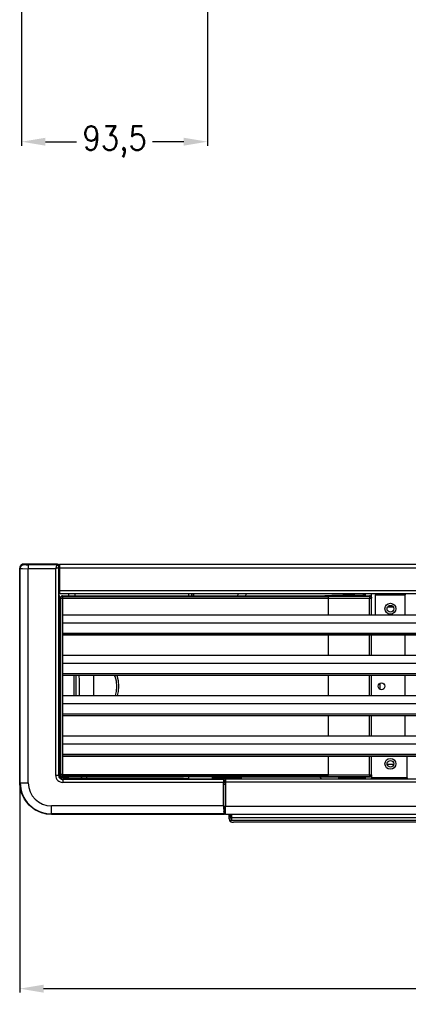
# Model space of a CAD drawing. Header units: inches. Extents: x -626 to 4489, y 2807 to 4201.
# Tile 1 of 52: x -299 to -103, y 2807 to 3303. Entities that reach past the tile are written whole.
import ezdxf

# ---------------------------------------------------------------- set-up
doc = ezdxf.new("R2010")
doc.units = ezdxf.units.IN
doc.layers.add('1', color=7, linetype='Continuous')
doc.styles.add('CONVERTER_11', font='txt.shx', dxfattribs={"width": 0.9})
doc.dimstyles.new('ME10_DIM_48', dxfattribs={"dimtxt": 12, "dimasz": 12, "dimexe": 2, "dimexo": 1.5, "dimgap": 2, "dimtad": 1, "dimdsep": 46, "dimtxsty": 'CONVERTER_11', "dimsah": 1, "dimcen": 0.09, "dimclrd": 2, "dimclre": 2, "dimclrt": 2, "dimadec": 0, "dimazin": 0, "dimtfac": 1, "dimtdec": 4, "dimtofl": 0, "dimtmove": 0, "dimatfit": 0, "dimfxl": 1, "dimtolj": 1, "dimtzin": 0, "dimarcsym": 0})
doc.dimstyles.new('ME10_DIM_62', dxfattribs={"dimtxt": 12, "dimasz": 12, "dimexe": 2, "dimexo": 1.5, "dimgap": 2, "dimtad": 1, "dimdsep": 46, "dimtxsty": 'CONVERTER_11', "dimsah": 1, "dimcen": 0.09, "dimclrd": 2, "dimclre": 2, "dimclrt": 2, "dimadec": 0, "dimazin": 0, "dimtfac": 1, "dimtdec": 4, "dimtofl": 0, "dimtmove": 0, "dimatfit": 0, "dimfxl": 1, "dimtolj": 1, "dimtzin": 0, "dimarcsym": 0})

# ---------------------------------------------------------------- blocks, each defined once
blk = doc.blocks.new('*D115')
at = {"layer": '1', "color": 3, "lineweight": -2, "transparency": 16777216}
for p, q in [((-298.9, 2917.41), (-298.9, 2813.35)), ((798.05, 2917.41), (798.05, 2813.35)), ((-286.9, 2815.35), (243.97, 2815.35)), ((786.05, 2815.35), (255.17, 2815.35))]:
    blk.add_line(p, q, dxfattribs=at)
at = {"layer": '1', "color": 3, "transparency": 16777216}
for points in [[(-286.9, 2817.35), (-286.9, 2813.35), (-298.9, 2815.35)], [(786.05, 2817.35), (786.05, 2813.35), (798.05, 2815.35)]]:
    blk.add_solid(points, dxfattribs=at)
at = {"layer": 'Defpoints', "color": 0, "transparency": 16777216}
for p in [(-298.9, 2918.91), (798.05, 2918.91), (-298.9, 2815.35)]:
    blk.add_point(p, dxfattribs=at)
at = {"layer": '1', "color": 3, "transparency": 16777216, "insert": (249.57, 2815.35), "char_height": 12, "attachment_point": 5, "rotation": 0.0001, "style": 'CONVERTER_11'}
blk.add_mtext('\\A1;A', dxfattribs=at)
blk = doc.blocks.new('*D129')
at = {"layer": '1', "color": 3, "lineweight": -2, "transparency": 16777216}
for p, q in [((-204.4, 3492.73), (-204.4, 3239.29)), ((-297.93, 3397.17), (-297.93, 3239.29)), ((-285.93, 3241.29), (-270.26, 3241.29)), ((-216.4, 3241.29), (-232.06, 3241.29))]:
    blk.add_line(p, q, dxfattribs=at)
at = {"layer": '1', "color": 3, "transparency": 16777216}
for points in [[(-285.93, 3243.29), (-285.93, 3239.29), (-297.93, 3241.29)], [(-216.4, 3243.29), (-216.4, 3239.29), (-204.4, 3241.29)]]:
    blk.add_solid(points, dxfattribs=at)
at = {"layer": 'Defpoints', "color": 0, "transparency": 16777216}
for p in [(-204.4, 3494.23), (-297.93, 3398.67), (-204.4, 3241.29)]:
    blk.add_point(p, dxfattribs=at)
at = {"layer": '1', "color": 3, "transparency": 16777216, "insert": (-251.16, 3241.29), "char_height": 12, "attachment_point": 5, "rotation": 0.0001, "style": 'CONVERTER_11'}
blk.add_mtext('\\A1;93,5', dxfattribs=at)

msp = doc.modelspace()

# ---------------------------------------------------------------- linework, layer by layer
at = {"color": 7, "linetype": 'Continuous'}
for p, q in [((-298.827, 3027.44), (-298.904, 3026.89)), ((-298.904, 2918.911), (-298.904, 3026.89)), ((-298.578, 3027.984), (-298.827, 3027.44)), ((-298.318, 3028.304), (-298.578, 3027.984)), ((-297.998, 3028.563), (-298.318, 3028.304)), ((-297.454, 3028.812), (-297.998, 3028.563)), ((-296.904, 3028.89), (-297.454, 3028.812)), ((-279.932, 3028.89), (-296.904, 3028.89)), ((-287.027, 3028.911), (-287.027, 3028.89)), ((-286.227, 3028.911), (-287.027, 3028.911)), ((-286.227, 3028.911), (-286.227, 3028.89)), ((-279.95, 3028.89), (-279.932, 3028.89)), ((-279.932, 3028.89), (-279.61, 3028.838)), ((-279.61, 3028.838), (-279.294, 3028.666)), ((-279.294, 3028.666), (-279.155, 3028.528)), ((-279.279, 3026.969), (-279.284, 3026.262)), ((-279.284, 3026.262), (-279.284, 3016.549)), ((-279.274, 3027.186), (-279.279, 3026.969)), ((-279.267, 3027.262), (-279.274, 3027.186)), ((-279.267, 3027.262), (-278.927, 3027.597)), ((-279.155, 3028.528), (-279.066, 3028.401)), ((-279.066, 3028.401), (-278.968, 3028.171)), ((-278.968, 3028.171), (-278.941, 3028.041)), ((-278.941, 3028.041), (-278.932, 3027.901)), ((-278.932, 3027.89), (-278.927, 3027.597)), ((-278.927, 3028.911), (778.073, 3028.911)), ((-278.927, 3028.911), (-278.927, 3026.911)), ((-278.927, 3026.911), (-278.927, 3015.411)), ((-279.284, 3016.549), (-279.279, 3015.842)), ((-279.279, 3015.842), (-279.274, 3015.625)), ((-279.274, 3015.625), (-279.267, 3015.549)), ((-279.267, 3015.549), (-279.159, 3015.441)), ((-279.159, 3013.411), (-279.159, 3015.441)), ((-278.927, 3015.441), (-279.159, 3015.441)), ((-279.159, 3014.911), (-278.927, 3014.911)), ((-278.927, 3013.911), (-279.159, 3013.911)), ((-279.159, 3013.411), (-278.932, 3012.73)), ((-278.932, 2922.905), (-278.932, 3012.73)), ((-278.927, 3015.411), (-278.927, 3013.911)), ((778.073, 3013.911), (-278.927, 3013.911)), ((-278.344, 3012.248), (-278.427, 3011.828)), ((-278.344, 3012.248), (-278.427, 3011.828)), ((-278.427, 3011.828), (-278.427, 2922.923)), ((-278.427, 3011.828), (-278.427, 2922.923)), ((-278.105, 3012.605), (-278.344, 3012.248)), ((-278.105, 3012.605), (-278.344, 3012.248)), ((-277.749, 3012.844), (-278.105, 3012.605)), ((-277.749, 3012.844), (-278.105, 3012.605)), ((-277.328, 3012.927), (-277.749, 3012.844)), ((-277.328, 3012.927), (-277.749, 3012.844)), ((-277.328, 3012.927), (-216.47, 3012.927)), ((-277.328, 3012.927), (-216.47, 3012.927)), ((-274.227, 3012.927), (-274.227, 3013.911)), ((-271.227, 3013.911), (-271.227, 3012.927)), ((-216.409, 3012.805), (-216.47, 3012.927)), ((-216.409, 3012.805), (-216.47, 3012.927)), ((-199.444, 3012.805), (-216.409, 3012.805)), ((-199.444, 3012.805), (-216.409, 3012.805)), ((-213.919, 3013.91), (-213.921, 3012.805)), ((-212.419, 3013.91), (-212.421, 3012.805)), ((-199.444, 3012.805), (-199.383, 3012.927)), ((-199.444, 3012.805), (-199.383, 3012.927)), ((-199.383, 3012.927), (-145.373, 3012.927)), ((-199.383, 3012.927), (-145.373, 3012.927)), ((-141.948, 3013.099), (-145.373, 3012.927)), ((-145.373, 3012.927), (-122.927, 3012.927)), ((-136.432, 3013.228), (-141.948, 3013.099)), ((-135.358, 3013.242), (-136.432, 3013.228)), ((-134.655, 3013.309), (-135.358, 3013.242)), ((-134.939, 3013.389), (-134.939, 3013.911)), ((-130.585, 3013.351), (-134.939, 3013.389)), ((-134.584, 3013.316), (-134.655, 3013.309)), ((-133.609, 3013.367), (-134.584, 3013.316)), ((-133.268, 3013.375), (-133.609, 3013.367)), ((-132.727, 3013.256), (-132.727, 3013.37)), ((-132.727, 3013.256), (-132.552, 3013.225)), ((-132.552, 3013.225), (-132.053, 3013.199)), ((-132.053, 3013.199), (-131.307, 3013.182)), ((-131.307, 3013.182), (-130.427, 3013.175)), ((-130.585, 3013.351), (-124.941, 3013.302)), ((-130.427, 3013.175), (-129.547, 3013.182)), ((-129.547, 3013.182), (-128.8, 3013.199)), ((-128.8, 3013.199), (-128.302, 3013.225)), ((-128.302, 3013.225), (-128.127, 3013.256)), ((-128.127, 3013.33), (-128.127, 3013.256)), ((-126.198, 3013.309), (-126.243, 3013.313)), ((-124.941, 3013.189), (-126.198, 3013.309)), ((-124.941, 3012.927), (-124.941, 3013.911)), ((-122.003, 3012.17), (-121.927, 3011.787)), ((-121.927, 3011.927), (-121.927, 3013.911)), ((-121.927, 3011.787), (-121.927, 3011.927)), ((-121.927, 3003.357), (-121.927, 3011.787)), ((-119.927, 3013.911), (-119.927, 3013.411)), ((-119.927, 3003.357), (-119.927, 3013.411)), ((-104.927, 3013.911), (-104.927, 3013.411)), ((-104.927, 3003.357), (-104.927, 3013.411)), ((-113.773, 3007.398), (-111.081, 3007.398)), ((-277.427, 3003.357), (-277.427, 2999.357)), ((-277.427, 3003.357), (776.573, 3003.357)), ((-277.427, 2999.357), (-277.427, 2994.146)), ((-277.427, 2994.146), (-277.427, 2993.238)), ((-277.427, 2993.238), (-277.427, 2993.21)), ((776.573, 2993.21), (-277.427, 2993.21)), ((-121.927, 2983.057), (-121.927, 2993.21)), ((-277.427, 2983.057), (-277.427, 2979.057)), ((-277.427, 2983.057), (622.591, 2983.057)), ((-277.427, 2979.057), (-277.427, 2973.846)), ((-277.427, 2973.846), (-277.427, 2972.938)), ((-277.427, 2972.938), (-277.427, 2972.91)), ((776.573, 2972.91), (-277.427, 2972.91)), ((-270.626, 2972.91), (-270.626, 2967.376)), ((-270.626, 2972.91), (-270.626, 2967.376)), ((-268.94, 2972.837), (-268.944, 2972.91)), ((-268.94, 2972.837), (-268.944, 2972.91)), ((-268.876, 2970.533), (-268.94, 2972.837)), ((-268.876, 2970.533), (-268.94, 2972.837)), ((-121.927, 2962.757), (-121.927, 2972.91)), ((-270.626, 2967.376), (-270.626, 2962.757)), ((-270.626, 2967.376), (-270.626, 2962.757)), ((-268.847, 2968.094), (-268.876, 2970.533)), ((-268.847, 2968.094), (-268.876, 2970.533)), ((-268.855, 2965.625), (-268.847, 2968.094)), ((-268.855, 2965.625), (-268.847, 2968.094)), ((-277.427, 2962.757), (-277.427, 2958.757)), ((-277.427, 2962.757), (622.591, 2962.757)), ((-268.916, 2962.757), (-268.899, 2963.23)), ((-268.916, 2962.757), (-268.899, 2963.23)), ((-268.899, 2963.23), (-268.855, 2965.625)), ((-268.899, 2963.23), (-268.855, 2965.625)), ((-277.427, 2958.757), (-277.427, 2953.546)), ((-277.427, 2953.546), (-277.427, 2952.638)), ((-277.427, 2952.638), (-277.427, 2952.61)), ((776.573, 2952.61), (-277.427, 2952.61)), ((-121.927, 2942.457), (-121.927, 2952.61)), ((-277.427, 2942.457), (-277.427, 2938.457)), ((-277.427, 2942.457), (622.591, 2942.457)), ((-277.427, 2938.457), (-277.427, 2933.246)), ((-277.427, 2933.246), (-277.427, 2932.338)), ((-277.427, 2932.338), (-277.427, 2932.31)), ((776.573, 2932.31), (-277.427, 2932.31)), ((-121.927, 2922.964), (-121.927, 2932.31)), ((-103.927, 2921.411), (-103.927, 2932.31)), ((-114.02, 2928.15), (-114.077, 2928.662)), ((-114.02, 2928.15), (-114.048, 2928.015)), ((-110.779, 2928.15), (-114.02, 2928.15)), ((-278.527, 2921.711), (-274.227, 2921.711)), ((-278.344, 2922.503), (-278.427, 2922.923)), ((-278.344, 2922.503), (-278.427, 2922.923)), ((-278.105, 2922.146), (-278.344, 2922.503)), ((-278.105, 2922.146), (-278.344, 2922.503)), ((-277.749, 2921.908), (-278.105, 2922.146)), ((-277.749, 2921.908), (-278.105, 2922.146)), ((-277.328, 2921.824), (-277.749, 2921.908)), ((-277.328, 2921.824), (-277.749, 2921.908)), ((-277.328, 2921.824), (-216.47, 2921.824)), ((-277.328, 2921.824), (-216.47, 2921.824)), ((-274.227, 2921.711), (-274.227, 2921.824)), ((-267.548, 2921.824), (-268.105, 2920.99)), ((-265.17, 2921.824), (-265.227, 2921.54)), ((-216.409, 2921.946), (-216.47, 2921.824)), ((-216.409, 2921.946), (-216.47, 2921.824)), ((-199.444, 2921.946), (-216.409, 2921.946)), ((-199.444, 2921.946), (-216.409, 2921.946)), ((-213.927, 2921.946), (-213.927, 2920.911)), ((-201.927, 2920.906), (-201.927, 2921.946)), ((-199.444, 2921.946), (-199.383, 2921.824)), ((-199.444, 2921.946), (-199.383, 2921.824)), ((-199.383, 2921.824), (-145.373, 2921.824)), ((-199.383, 2921.824), (-145.373, 2921.824)), ((-187.427, 2921.824), (-187.427, 2921.411)), ((-148.137, 2921.824), (-147.224, 2920.911)), ((-145.373, 2921.824), (-122.927, 2921.824)), ((-141.948, 2921.652), (-145.373, 2921.824)), ((-136.432, 2921.523), (-141.948, 2921.652)), ((-132.053, 2921.553), (-131.307, 2921.57)), ((-131.307, 2921.57), (-130.427, 2921.576)), ((-130.427, 2921.576), (-129.547, 2921.57)), ((-129.547, 2921.57), (-128.8, 2921.553)), ((-124.941, 2920.911), (-124.941, 2921.824)), ((-122.003, 2922.582), (-121.927, 2922.964)), ((-121.927, 2922.825), (-121.927, 2922.964)), ((-121.927, 2922.825), (-121.927, 2921.411)), ((-298.708, 2916.414), (-298.904, 2918.911)), ((-213.927, 2920.911), (-276.988, 2920.911)), ((-276.932, 2920.905), (-201.927, 2920.906)), ((-268.105, 2920.99), (-268.223, 2920.911)), ((-265.227, 2921.54), (-265.227, 2920.911)), ((-201.927, 2921.411), (-200.927, 2921.411)), ((-201.927, 2920.769), (-201.927, 2920.906)), ((-196.169, 2920.669), (-201.927, 2920.769)), ((-200.927, 2921.411), (-200.927, 2920.911)), ((-200.927, 2920.752), (-200.927, 2920.911)), ((-200.927, 2920.911), (-195.427, 2920.911)), ((-196.311, 2907.226), (-196.311, 2919.053)), ((-196.285, 2920.553), (-196.169, 2920.669)), ((-196.285, 2907.028), (-196.285, 2918.268)), ((-196.267, 2919.268), (-196.169, 2919.361)), ((-196.169, 2919.361), (-196.169, 2920.669)), ((-195.427, 2919.911), (-196.169, 2919.911)), ((-196.169, 2919.361), (-195.427, 2919.36)), ((-195.427, 2920.911), (694.573, 2920.911)), ((-195.427, 2920.911), (-195.427, 2919.411)), ((-195.427, 2919.411), (-195.427, 2906.911)), ((-187.427, 2921.411), (-187.427, 2920.911)), ((-134.112, 2921.411), (-138.427, 2921.411)), ((-138.427, 2921.109), (-138.427, 2921.411)), ((-138.427, 2921.109), (-138.427, 2920.911)), ((-135.358, 2921.509), (-136.432, 2921.523)), ((-134.655, 2921.442), (-135.358, 2921.509)), ((-134.938, 2921.362), (-130.585, 2921.4)), ((-134.934, 2920.911), (-134.938, 2921.362)), ((-134.584, 2921.436), (-134.655, 2921.442)), ((-133.609, 2921.385), (-134.584, 2921.436)), ((-133.268, 2921.377), (-133.609, 2921.385)), ((-132.727, 2921.496), (-132.552, 2921.526)), ((-132.727, 2921.496), (-132.727, 2921.381)), ((-132.552, 2921.526), (-132.053, 2921.553)), ((-130.585, 2921.4), (-124.941, 2921.449)), ((-128.8, 2921.553), (-128.302, 2921.526)), ((-128.302, 2921.526), (-128.127, 2921.496)), ((-128.127, 2921.422), (-128.127, 2921.496)), ((-126.198, 2921.442), (-126.243, 2921.438)), ((-124.941, 2921.563), (-126.198, 2921.442)), ((-121.927, 2920.911), (-121.927, 2921.411)), ((-103.927, 2921.411), (-103.927, 2920.911)), ((-298.125, 2913.982), (-298.708, 2916.414)), ((-296.55, 2910.564), (-298.125, 2913.982)), ((-294.22, 2907.609), (-296.55, 2910.564)), ((-291.27, 2905.285), (-294.22, 2907.609)), ((-195.427, 2902.911), (-195.427, 2906.911)), ((-287.862, 2903.715), (-291.27, 2905.285)), ((-285.42, 2903.13), (-287.862, 2903.715)), ((-282.927, 2902.934), (-285.42, 2903.13)), ((-195.95, 2902.934), (-282.927, 2902.934)), ((-196.174, 2904.461), (-196.242, 2904.529)), ((-196.242, 2903.226), (-195.95, 2902.934)), ((-196.174, 2904.461), (-195.427, 2904.461)), ((-195.945, 2902.973), (-195.95, 2902.934)), ((-195.94, 2903.096), (-195.945, 2902.973)), ((-195.935, 2903.373), (-195.94, 2903.096)), ((-195.932, 2903.934), (-195.935, 2903.373)), ((-195.932, 2904.461), (-195.932, 2903.934)), ((-195.875, 2904.101), (-195.932, 2904.064)), ((-195.554, 2904.461), (-195.568, 2904.436)), ((694.573, 2902.911), (-195.427, 2902.911)), ((-193.727, 2902.911), (-193.727, 2901.361)), ((-192.927, 2901.361), (-192.927, 2902.911)), ((-192.331, 2902.911), (-192.331, 2901.361)), ((-193.427, 2900.531), (-193.427, 2900.077)), ((-192.331, 2901.561), (-192.927, 2901.561)), ((-192.331, 2900.861), (-192.427, 2900.861)), ((-192.427, 2900.061), (-192.331, 2900.061)), ((-192.331, 2901.361), (-192.331, 2900.061)), ((-192.331, 2900.061), (691.477, 2900.061)), ((690.573, 2899.024), (-191.427, 2899.024))]:
    msp.add_line(p, q, dxfattribs=at)
at = {"color": 9, "linetype": 'Continuous'}
for p, q in [((-298.904, 3026.89), (-298.714, 3026.7)), ((-298.714, 3026.7), (-298.611, 3026.598)), ((-298.611, 3026.598), (-298.534, 3027.148)), ((-298.611, 2918.911), (-298.611, 3026.598)), ((-298.611, 3026.598), (-298.424, 3026.588)), ((-298.534, 3027.148), (-298.285, 3027.692)), ((-298.424, 3026.588), (-297.415, 3026.573)), ((-298.285, 3027.692), (-298.026, 3028.011)), ((-298.026, 3028.011), (-297.706, 3028.271)), ((-297.706, 3028.271), (-297.162, 3028.52)), ((-297.415, 3026.573), (-294.612, 3026.563)), ((-297.162, 3028.52), (-296.612, 3028.597)), ((-279.95, 3028.89), (-296.904, 3028.89)), ((-296.904, 3028.89), (-296.714, 3028.7)), ((-296.714, 3028.7), (-296.612, 3028.597)), ((-296.612, 3028.597), (-296.518, 3028.587)), ((-296.518, 3028.587), (-296.263, 3028.578)), ((-296.263, 3028.578), (-295.712, 3028.569)), ((-295.712, 3028.569), (-294.612, 3028.563)), ((-280.277, 3028.563), (-294.612, 3028.563)), ((-294.612, 3028.563), (-294.612, 3026.563)), ((-294.612, 2918.911), (-294.612, 3026.563)), ((-280.785, 3026.563), (-294.612, 3026.563)), ((-280.785, 3026.563), (-280.605, 3027.077)), ((-280.785, 3026.563), (-280.376, 3026.757)), ((-280.785, 2922.552), (-280.785, 3026.563)), ((-280.605, 3027.077), (-280.446, 3027.557)), ((-280.446, 3027.557), (-280.285, 3028.285)), ((-280.376, 3026.757), (-279.994, 3026.943)), ((-280.281, 3028.488), (-280.285, 3028.285)), ((-280.285, 3028.285), (-280.011, 3028.25)), ((-280.277, 3028.563), (-280.281, 3028.488)), ((-280.064, 3028.775), (-280.277, 3028.563)), ((-280.001, 3028.524), (-280.277, 3028.563)), ((-279.95, 3028.89), (-280.064, 3028.775)), ((-280.011, 3028.25), (-279.74, 3028.142)), ((-279.729, 3028.4), (-280.001, 3028.524)), ((-279.994, 3026.943), (-279.769, 3027.06)), ((-279.769, 3027.06), (-279.575, 3027.169)), ((-279.74, 3028.142), (-279.581, 3028.03)), ((-279.57, 3028.27), (-279.729, 3028.4)), ((-279.581, 3028.03), (-279.451, 3027.893)), ((-279.575, 3027.169), (-279.367, 3027.312)), ((-279.44, 3028.11), (-279.57, 3028.27)), ((-279.451, 3027.893), (-279.326, 3027.66)), ((-279.315, 3027.838), (-279.44, 3028.11)), ((-279.367, 3027.312), (-279.285, 3027.424)), ((-279.326, 3027.66), (-279.285, 3027.424)), ((-279.276, 3027.563), (-279.315, 3027.838)), ((-279.281, 3027.525), (-279.285, 3027.424)), ((-279.285, 2922.552), (-279.285, 3027.424)), ((-278.927, 3026.262), (-279.284, 3026.262)), ((-279.276, 3027.563), (-279.281, 3027.525)), ((-279.156, 3027.683), (-279.276, 3027.563)), ((-278.927, 3027.262), (-279.267, 3027.262)), ((-278.932, 3027.901), (-279.156, 3027.683)), ((-278.927, 3026.911), (778.073, 3026.911)), ((-278.927, 3016.549), (-279.284, 3016.549)), ((-278.927, 3015.549), (-279.267, 3015.549)), ((-279.159, 3015.411), (-278.927, 3015.411)), ((778.073, 3015.411), (-278.927, 3015.411)), ((-278.286, 3011.687), (-278.427, 3011.828)), ((-278.286, 3011.687), (-278.427, 3011.828)), ((-278.238, 3012.006), (-278.286, 3011.687)), ((-278.238, 3012.006), (-278.286, 3011.687)), ((-278.286, 2923.064), (-278.286, 3011.687)), ((-278.286, 3011.687), (-277.286, 3011.687)), ((-278.286, 2923.064), (-278.286, 3011.687)), ((-278.286, 3011.687), (-277.286, 3011.687)), ((-278.1, 3012.298), (-278.238, 3012.006)), ((-278.1, 3012.298), (-278.238, 3012.006)), ((-277.797, 3012.601), (-278.1, 3012.298)), ((-277.797, 3012.601), (-278.1, 3012.298)), ((-277.505, 3012.739), (-277.797, 3012.601)), ((-277.505, 3012.739), (-277.797, 3012.601)), ((-277.187, 3012.787), (-277.505, 3012.739)), ((-277.187, 3012.787), (-277.505, 3012.739)), ((-277.187, 3012.787), (-277.328, 3012.927)), ((-277.187, 3012.787), (-277.328, 3012.927)), ((-277.286, 3011.687), (-277.269, 3011.742)), ((-277.286, 3011.687), (-277.269, 3011.742)), ((-277.286, 3003.357), (-277.286, 3011.687)), ((-277.286, 3003.357), (-277.286, 3011.687)), ((-277.269, 3011.742), (-277.256, 3011.757)), ((-277.269, 3011.742), (-277.256, 3011.757)), ((-277.256, 3011.757), (-277.241, 3011.769)), ((-277.256, 3011.757), (-277.241, 3011.769)), ((-277.241, 3011.769), (-277.187, 3011.787)), ((-277.241, 3011.769), (-277.187, 3011.787)), ((-277.187, 3012.787), (-122.927, 3012.787)), ((-277.187, 3011.787), (-277.187, 3012.787)), ((-143.75, 3012.787), (-277.187, 3012.787)), ((-277.187, 3011.787), (-277.187, 3012.787)), ((-277.187, 3011.787), (-122.927, 3011.787)), ((-143.75, 3011.787), (-277.187, 3011.787)), ((-212.354, 3013.911), (-212.352, 3012.805)), ((-211.453, 3013.911), (-211.451, 3012.805)), ((-189.36, 3012.927), (-188.793, 3013.911)), ((-185.338, 3012.927), (-184.77, 3013.911)), ((-143.75, 3012.787), (-143.261, 3012.789)), ((-143.75, 3012.787), (-143.75, 3011.787)), ((-143.75, 3011.787), (-143.75, 3003.357)), ((-143.261, 3012.789), (-142.818, 3012.797)), ((-142.818, 3012.797), (-142.465, 3012.809)), ((-142.465, 3012.809), (-142.235, 3012.824)), ((-141.62, 3012.877), (-142.235, 3012.824)), ((-140.824, 3012.926), (-141.62, 3012.877)), ((-140.787, 3012.927), (-140.824, 3012.926)), ((-140.325, 3012.948), (-140.787, 3012.927)), ((-139.326, 3012.992), (-140.325, 3012.948)), ((-137.498, 3013.047), (-139.326, 3012.992)), ((-133.131, 3013.118), (-137.498, 3013.047)), ((-129.927, 3013.132), (-133.131, 3013.118)), ((-130.585, 3013.911), (-130.585, 3013.351)), ((-125.425, 3013.132), (-129.927, 3013.132)), ((-129.927, 3013.132), (-129.927, 3012.957)), ((-129.927, 3012.957), (-129.927, 3012.927)), ((-124.941, 3013.132), (-125.425, 3013.132)), ((-122.927, 3012.787), (-122.927, 3012.927)), ((-122.927, 3012.787), (-122.927, 3011.787)), ((-122.927, 3003.357), (-122.927, 3011.787)), ((-122.927, 3011.787), (-121.927, 3011.787)), ((-119.927, 3013.411), (-104.927, 3013.411)), ((-277.427, 2999.357), (776.573, 2999.357)), ((-277.427, 2994.146), (776.573, 2994.146)), ((-277.427, 2993.238), (776.573, 2993.238)), ((-277.286, 2983.057), (-277.286, 2993.21)), ((-277.286, 2983.057), (-277.286, 2993.21)), ((-143.75, 2993.21), (-143.75, 2983.057)), ((-122.927, 2983.057), (-122.927, 2993.21)), ((-104.927, 2983.057), (-104.927, 2993.21)), ((-277.427, 2979.057), (776.573, 2979.057)), ((-277.427, 2973.846), (776.573, 2973.846)), ((-277.427, 2972.938), (776.573, 2972.938)), ((-277.286, 2962.757), (-277.286, 2972.91)), ((-277.286, 2962.757), (-277.286, 2972.91)), ((-271.626, 2972.91), (-271.626, 2962.757)), ((-271.626, 2972.91), (-271.626, 2962.757)), ((-261.627, 2972.343), (-261.627, 2972.91)), ((-261.627, 2972.328), (-261.627, 2972.91)), ((-261.627, 2962.823), (-261.627, 2972.343)), ((-261.627, 2962.823), (-261.627, 2972.328)), ((-250.878, 2972.316), (-251.174, 2972.91)), ((-250.872, 2972.3), (-251.174, 2972.91)), ((-250.205, 2969.922), (-250.878, 2972.316)), ((-250.203, 2969.913), (-250.872, 2972.3)), ((-249.943, 2972.588), (-250.1, 2972.91)), ((-249.956, 2972.622), (-250.098, 2972.91)), ((-249.252, 2970.111), (-249.956, 2972.622)), ((-249.247, 2970.084), (-249.943, 2972.588)), ((-143.75, 2972.91), (-143.75, 2962.757)), ((-122.927, 2962.757), (-122.927, 2972.91)), ((-104.927, 2962.757), (-104.927, 2972.91)), ((-249.973, 2967.375), (-250.205, 2969.922)), ((-250.205, 2964.829), (-249.973, 2967.375)), ((-250.204, 2964.838), (-249.973, 2967.375)), ((-249.973, 2967.375), (-250.203, 2969.913)), ((-249.002, 2967.438), (-249.252, 2970.111)), ((-249.002, 2967.42), (-249.247, 2970.084)), ((-249.225, 2964.79), (-249.002, 2967.42)), ((-249.224, 2964.799), (-249.002, 2967.438)), ((-117.727, 2968.882), (-117.727, 2965.94)), ((-261.627, 2962.757), (-261.627, 2962.823)), ((-261.627, 2962.757), (-261.627, 2962.823)), ((-250.788, 2962.757), (-250.769, 2962.823)), ((-250.787, 2962.757), (-250.768, 2962.823)), ((-250.769, 2962.823), (-250.205, 2964.829)), ((-250.768, 2962.823), (-250.204, 2964.838)), ((-249.769, 2962.757), (-249.224, 2964.799)), ((-249.769, 2962.757), (-249.225, 2964.79)), ((-277.427, 2958.757), (776.573, 2958.757)), ((-277.427, 2953.546), (776.573, 2953.546)), ((-277.427, 2952.638), (776.573, 2952.638)), ((-277.286, 2942.457), (-277.286, 2952.61)), ((-277.286, 2942.457), (-277.286, 2952.61)), ((-143.75, 2952.61), (-143.75, 2942.457)), ((-122.927, 2942.457), (-122.927, 2952.61)), ((-104.927, 2942.457), (-104.927, 2952.61)), ((-277.427, 2938.457), (776.573, 2938.457)), ((-277.427, 2933.246), (776.573, 2933.246)), ((-277.427, 2932.338), (776.573, 2932.338)), ((-277.286, 2923.064), (-277.286, 2932.31)), ((-277.286, 2923.064), (-277.286, 2932.31)), ((-143.75, 2932.31), (-143.75, 2922.964)), ((-122.927, 2922.964), (-122.927, 2932.31)), ((-279.285, 2922.552), (-280.785, 2922.552)), ((-278.932, 2922.905), (-279.285, 2922.552)), ((-278.286, 2923.064), (-278.427, 2922.923)), ((-278.286, 2923.064), (-278.427, 2922.923)), ((-278.286, 2923.064), (-278.238, 2922.745)), ((-277.286, 2923.064), (-278.286, 2923.064)), ((-278.238, 2922.745), (-278.286, 2923.064)), ((-278.286, 2923.064), (-277.286, 2923.064)), ((-278.238, 2922.745), (-278.1, 2922.454)), ((-278.1, 2922.454), (-278.238, 2922.745)), ((-278.1, 2922.454), (-277.797, 2922.151)), ((-277.797, 2922.151), (-278.1, 2922.454)), ((-277.797, 2922.151), (-277.505, 2922.013)), ((-277.505, 2922.013), (-277.797, 2922.151)), ((-277.505, 2922.013), (-277.187, 2921.965)), ((-277.187, 2921.965), (-277.505, 2922.013)), ((-277.187, 2921.965), (-277.328, 2921.824)), ((-277.187, 2921.965), (-277.328, 2921.824)), ((-277.269, 2923.01), (-277.286, 2923.064)), ((-277.286, 2923.064), (-277.269, 2923.01)), ((-277.256, 2922.995), (-277.269, 2923.01)), ((-277.269, 2923.01), (-277.256, 2922.995)), ((-277.241, 2922.982), (-277.256, 2922.995)), ((-277.256, 2922.995), (-277.241, 2922.982)), ((-277.187, 2922.964), (-277.241, 2922.982)), ((-277.241, 2922.982), (-277.187, 2922.964)), ((-277.187, 2922.964), (-122.927, 2922.964)), ((-277.187, 2921.965), (-277.187, 2922.964)), ((-143.75, 2922.964), (-277.187, 2922.964)), ((-277.187, 2922.964), (-277.187, 2921.965)), ((-277.187, 2921.965), (-122.927, 2921.965)), ((-143.75, 2921.965), (-277.187, 2921.965)), ((-143.75, 2921.965), (-143.75, 2922.964)), ((-143.75, 2921.965), (-143.261, 2921.962)), ((-143.261, 2921.962), (-142.818, 2921.954)), ((-142.818, 2921.954), (-142.465, 2921.942)), ((-142.465, 2921.942), (-142.235, 2921.927)), ((-141.62, 2921.875), (-142.235, 2921.927)), ((-140.824, 2921.826), (-141.62, 2921.875)), ((-140.787, 2921.824), (-140.824, 2921.826)), ((-140.325, 2921.804), (-140.787, 2921.824)), ((-139.326, 2921.76), (-140.325, 2921.804)), ((-137.498, 2921.704), (-139.326, 2921.76)), ((-133.131, 2921.633), (-137.498, 2921.704)), ((-129.927, 2921.619), (-133.131, 2921.633)), ((-129.927, 2921.794), (-129.927, 2921.824)), ((-129.927, 2921.619), (-129.927, 2921.794)), ((-125.425, 2921.619), (-129.927, 2921.619)), ((-124.941, 2921.619), (-125.425, 2921.619)), ((-122.927, 2922.964), (-121.927, 2922.964)), ((-122.927, 2922.964), (-122.927, 2921.965)), ((-122.927, 2921.824), (-122.927, 2921.965)), ((-298.611, 2918.911), (-298.904, 2918.911)), ((-298.611, 2918.911), (-298.371, 2918.911)), ((-298.371, 2918.911), (-294.612, 2918.911)), ((-276.932, 2920.905), (-277.285, 2920.553)), ((-196.285, 2920.553), (-277.285, 2920.553)), ((-277.285, 2920.553), (-277.285, 2919.053)), ((-196.311, 2919.053), (-277.285, 2919.053)), ((-200.927, 2921.411), (-187.427, 2921.411)), ((-196.285, 2918.268), (-195.427, 2918.267)), ((-196.267, 2919.268), (-195.427, 2919.268)), ((-195.427, 2919.411), (694.573, 2919.411)), ((-134.936, 2921.109), (-138.427, 2921.109)), ((-130.585, 2921.4), (-130.581, 2920.911)), ((-103.927, 2921.411), (-121.927, 2921.411)), ((-196.311, 2907.226), (-282.927, 2907.226)), ((-282.927, 2903.226), (-282.927, 2907.226)), ((-195.427, 2907.028), (-196.285, 2907.028)), ((694.573, 2906.911), (-195.427, 2906.911)), ((-196.242, 2903.226), (-282.927, 2903.226)), ((-282.927, 2903.226), (-282.927, 2902.934)), ((-195.427, 2904.529), (-196.242, 2904.529)), ((-192.331, 2901.486), (-192.927, 2901.486)), ((-192.331, 2901.361), (691.477, 2901.361))]:
    msp.add_line(p, q, dxfattribs=at)
at = {"color": 7, "linetype": 'Continuous'}
for centre, radius in [((-112.427, 3006.411), 2.75), ((-112.427, 3006.411), 1.7), ((-116.927, 2967.411), 1.7), ((-112.427, 2928.411), 2.75), ((-112.427, 2928.411), 1.7)]:
    msp.add_circle(centre, radius, dxfattribs=at)
for centre, radius, start, end in [((-122.927, 3011.927), 1, 359.98252, 89.98252), ((-276.932, 2922.906), 2.001, 180.01694, 269.98306), ((-122.927, 2922.824), 1, 270.01744, 0.01752), ((-196.477, 2904.961), 1.05, 305.00029, 330.00038), ((-192.427, 2901.361), 1.3, 179.99965, 269.99967), ((-192.427, 2901.361), 0.5, 179.99997, 270.00003)]:
    msp.add_arc(centre, radius, start, end, dxfattribs=at)
at = {"color": 9, "linetype": 'Continuous'}
for centre, radius, start, end in [((-277.286, 2922.552), 3.499, 179.99709, 270.0026), ((-282.927, 2918.911), 15.684, 180.00016, 270.00051), ((-282.927, 2918.911), 11.685, 180.00093, 270.00083)]:
    msp.add_arc(centre, radius, start, end, dxfattribs=at)
at = {"color": 7, "linetype": 'Continuous'}
for points in [[(-278.932, 3027.89), (-278.932, 3027.896), (-278.932, 3027.901)], [(-196.285, 2920.553), (-196.293, 2920.462), (-196.298, 2920.343), (-196.303, 2920.105), (-196.307, 2919.796), (-196.31, 2919.437), (-196.311, 2919.053)], [(-196.267, 2919.268), (-196.273, 2919.207), (-196.276, 2919.128), (-196.28, 2918.969), (-196.282, 2918.763), (-196.284, 2918.524), (-196.285, 2918.268)], [(-196.311, 2907.226), (-196.31, 2906.454), (-196.306, 2905.711), (-196.299, 2905.025), (-196.291, 2904.421), (-196.28, 2903.924), (-196.269, 2903.55), (-196.258, 2903.366), (-196.242, 2903.226)], [(-196.285, 2907.028), (-196.283, 2906.388), (-196.279, 2905.79), (-196.272, 2905.275), (-196.263, 2904.877), (-196.255, 2904.679), (-196.242, 2904.529)], [(-193.427, 2900.077), (-193.359, 2899.805), (-193.159, 2899.551), (-192.841, 2899.333), (-192.427, 2899.165), (-191.944, 2899.06), (-191.427, 2899.024)]]:
    msp.add_spline(points, degree=3, dxfattribs=at)
at = {"color": 9, "linetype": 'Continuous'}
for points in [[(-122.003, 3012.17), (-122.154, 3012.421), (-122.371, 3012.618), (-122.637, 3012.744), (-122.927, 3012.787)], [(-279.285, 2922.552), (-279.217, 2922.035), (-279.017, 2921.552), (-278.7, 2921.138), (-278.285, 2920.82), (-277.803, 2920.621), (-277.285, 2920.553)], [(-122.927, 2921.965), (-122.637, 2922.008), (-122.371, 2922.133), (-122.154, 2922.33), (-122.003, 2922.582)]]:
    msp.add_spline(points, degree=3, dxfattribs=at)

# ---------------------------------------------------------------- dimensions: what is measured, and where the dimension line sits
at = {"layer": '1', "color": 3}
for base, p1, p2, text, dimstyle, picture, middle in [((-204.396, 3241.289), (-297.927, 3398.672), (-204.396, 3494.235), '93,5', 'ME10_DIM_62', '*D129', (-251.162, 3241.289)), ((-298.904, 2815.349), (798.05, 2918.911), (-298.904, 2918.911), 'A', 'ME10_DIM_48', '*D115', (249.573, 2815.349))]:
    dim = msp.add_linear_dim(base=base, p1=p1, p2=p2, text=text, dimstyle=dimstyle, override={"dimclrd": 3, "dimclre": 3, "dimclrt": 3}, dxfattribs=at)
    dim.commit()
    dim.dimension.update_dxf_attribs({"geometry": picture, "text_midpoint": middle, "text_rotation": 0.00014})

doc.saveas('drawing.dxf')
